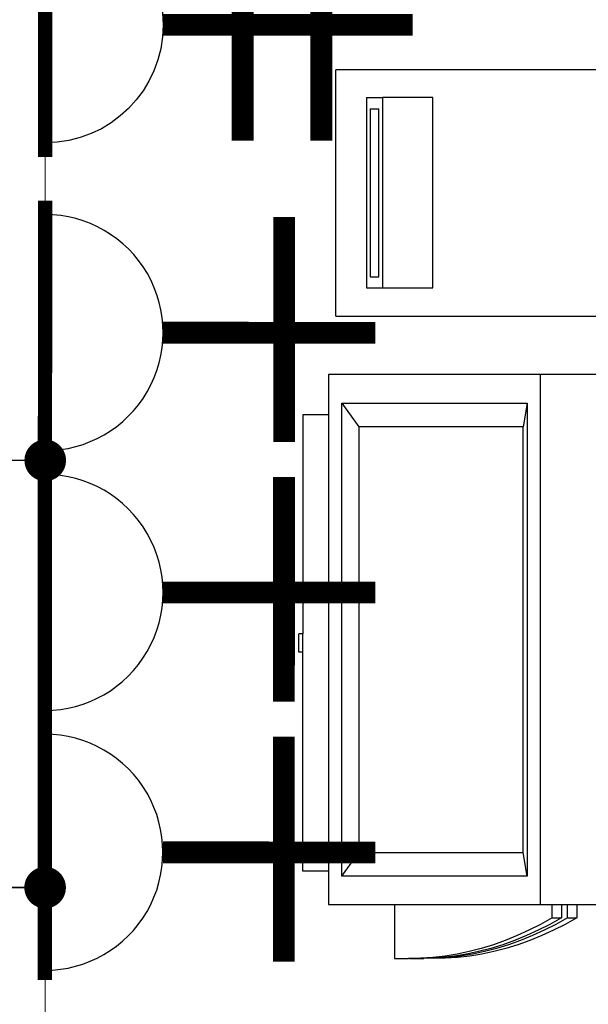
# Model space of a CAD drawing. Header units: millimetres. Extents: x 2950152 to 2989892, y -490837 to -470506.
# Tile 8 of 57: x 2971331 to 2971605, y -485302 to -484828. Entities that reach past the tile are written whole.
import ezdxf

# ---------------------------------------------------------------- set-up
doc = ezdxf.new("R2010")
doc.units = ezdxf.units.MM
doc.header["$LTSCALE"] = 1000
doc.header["$MEASUREMENT"] = 0
doc.header["$PDMODE"] = 3
doc.header["$PDSIZE"] = -1
doc.linetypes.add('Hidden 2mm', pattern=[3, 2, -1])
doc.layers.get('0').update_dxf_attribs({"linetype": 'CONTINUOUS'})
doc.layers.get('Defpoints').update_dxf_attribs({"linetype": 'CONTINUOUS'})
doc.layers.add('A-DETL', color=1, linetype='CONTINUOUS', lineweight=15)
doc.layers.add('Equip No.', color=1, linetype='CONTINUOUS', lineweight=15)
for name, color, linetype in [('ELECTRICAL', 7, 'CONTINUOUS'), ('Equipment', 5, 'CONTINUOUS'), ('Equipment Name', 7, 'CONTINUOUS')]:
    doc.layers.add(name, color=color, linetype=linetype)
doc.styles.get("Standard").update_dxf_attribs({"font": 'arial.ttf'})
doc.dimstyles.new('TFS-Dim', dxfattribs={"dimtxt": 75, "dimasz": 20, "dimexe": 25, "dimexo": 25, "dimgap": 5, "dimtad": 0, "dimdec": 0, "dimzin": 0, "dimdsep": 46, "dimtxsty": 'Standard', "dimcen": 0.09, "dimclrd": 8, "dimclre": 8, "dimadec": 0, "dimazin": 0, "dimtfac": 1, "dimtdec": 0, "dimtofl": 0, "dimtmove": 0, "dimatfit": 3, "dimldrblk": 'DOT', "dimfxl": 0, "dimtolj": 1, "dimtzin": 0, "dimlwd": -1, "dimlwe": -1, "dimarcsym": 0})

# ---------------------------------------------------------------- blocks, each defined once
blk = doc.blocks.new('A$C80eb0365')
at = {"layer": 'Equipment'}
for p, q in [((0, 108.33), (0, 0)), ((82.64, 0), (82.64, 108.33)), ((102.29, 91.95), (102.29, 68.58)), ((280.11, 80.83), (280.11, 91.95)), ((280.11, 80.83), (284.58, 80.83)), ((280.11, 77.69), (280.11, 80.83)), ((284.58, 80.83), (286.74, 76.94)), ((284.58, 77.69), (284.58, 80.83)), ((284.58, 77.69), (280.11, 77.69)), ((280.11, 75.72), (280.11, 77.69)), ((284.58, 77.69), (286.74, 73.8)), ((286.74, 76.94), (288.72, 73.02)), ((280.11, 72.57), (280.11, 75.72)), ((280.11, 75.72), (284.58, 75.72)), ((284.58, 72.57), (284.58, 75.72)), ((284.58, 75.72), (286.74, 71.83)), ((286.74, 73.8), (288.72, 69.88)), ((288.72, 73.02), (290.52, 69.07)), ((284.58, 72.57), (280.11, 72.57)), ((280.11, 68.58), (280.11, 72.57)), ((284.58, 72.57), (286.74, 68.68)), ((286.74, 71.83), (288.72, 67.9)), ((288.72, 69.88), (290.52, 65.92)), ((102.29, 68.58), (280.11, 68.58)), ((102.29, 68.58), (102.29, -2.45)), ((280.11, 19.7), (280.11, 68.58)), ((286.74, 68.68), (288.72, 64.76)), ((288.72, 67.9), (290.52, 63.95)), ((290.52, 69.07), (292.13, 65.09)), ((111.81, 64.14), (119.75, 62.83)), ((111.81, 64.14), (270.58, 64.14)), ((111.81, 1.99), (111.81, 64.14)), ((262.64, 62.83), (119.75, 62.83)), ((119.75, 62.83), (119.75, 7.68)), ((270.58, 64.14), (262.64, 62.83)), ((262.64, 7.68), (262.64, 62.83)), ((270.58, 64.14), (270.58, 1.99)), ((288.72, 64.76), (290.52, 60.81)), ((290.52, 65.92), (292.13, 61.95)), ((290.52, 63.95), (292.13, 59.97)), ((292.13, 65.09), (293.55, 61.08)), ((290.52, 60.81), (292.13, 56.83)), ((292.13, 61.95), (293.55, 57.94)), ((292.13, 59.97), (293.55, 55.97)), ((293.55, 61.08), (294.79, 57.06)), ((292.13, 56.83), (293.55, 52.83)), ((293.55, 57.94), (294.79, 53.92)), ((294.79, 57.06), (295.84, 53.01)), ((293.55, 55.97), (294.79, 51.94)), ((294.79, 53.92), (295.84, 49.87)), ((295.84, 53.01), (296.7, 48.96)), ((293.55, 52.83), (294.79, 48.8)), ((294.79, 51.94), (295.84, 47.9)), ((295.84, 49.87), (296.7, 45.81)), ((294.79, 48.8), (295.84, 44.76)), ((295.84, 47.9), (296.7, 43.84)), ((296.7, 48.96), (297.37, 44.89)), ((295.84, 44.76), (296.7, 40.7)), ((296.7, 45.81), (297.37, 41.74)), ((296.7, 43.84), (297.37, 39.77)), ((297.37, 44.89), (297.84, 40.81)), ((296.7, 40.7), (297.37, 36.63)), ((297.37, 41.74), (297.84, 37.66)), ((297.37, 39.77), (297.84, 35.69)), ((297.84, 40.81), (298.13, 36.72)), ((297.37, 36.63), (297.84, 32.55)), ((297.84, 37.66), (298.13, 33.58)), ((298.13, 36.72), (298.23, 32.63)), ((297.84, 35.69), (298.13, 31.6)), ((298.13, 33.58), (298.23, 29.49)), ((73.18, 32.5), (9.32, 32.5)), ((9.32, 32.5), (9.32, 15.62)), ((73.18, 15.62), (73.18, 32.5)), ((297.84, 32.55), (298.13, 28.46)), ((298.13, 31.6), (298.23, 27.52)), ((298.13, 28.46), (298.23, 24.82)), ((298.23, 27.52), (298.23, 29.49)), ((298.23, 24.82), (298.23, 27.52)), ((298.23, 24.82), (298.23, 24.37)), ((298.23, 19.7), (298.23, 24.37)), ((280.11, 19.7), (298.23, 19.7)), ((280.11, -2.45), (280.11, 19.7)), ((9.32, 10.32), (9.32, 15.62)), ((9.32, 15.62), (73.18, 15.62)), ((13.06, 11.51), (13.06, 14.43)), ((69.44, 14.43), (13.06, 14.43)), ((69.44, 11.51), (69.44, 14.43)), ((73.18, 10.32), (73.18, 15.62)), ((9.32, 10.32), (73.18, 10.32)), ((13.06, 11.51), (69.44, 11.51)), ((111.81, 1.99), (119.75, 7.68)), ((119.75, 7.68), (262.64, 7.68)), ((270.58, 1.99), (262.64, 7.68)), ((82.64, 0), (0, 0)), ((270.58, 1.99), (111.81, 1.99)), ((102.29, -2.45), (115.82, -2.45)), ((115.82, -2.45), (115.82, -11.08)), ((115.82, -2.45), (268.93, -2.45)), ((268.93, -2.45), (268.93, -11.08)), ((268.93, -2.45), (280.11, -2.45)), ((115.82, -11.08), (189.28, -11.08)), ((189.28, -11.08), (189.28, -12.39)), ((195.46, -11.08), (189.28, -11.08)), ((195.46, -12.39), (189.28, -12.39)), ((195.46, -11.08), (195.46, -12.39)), ((268.93, -11.08), (195.46, -11.08))]:
    blk.add_line(p, q, dxfattribs=at)
blk = doc.blocks.new('_Dot')
at = {"color": 0, "linetype": 'ByBlock', "lineweight": -2}
blk.add_line((-0.5, 0), (-1, 0), dxfattribs=at)
at = {"color": 0, "linetype": 'ByBlock', "const_width": 0.5}
blk.add_lwpolyline([(-0.25, 0, 1), (0.25, 0, 1)], format="xyb", close=True, dxfattribs=at)
blk = doc.blocks.new('A$C21C85089')
at = {"layer": 'ELECTRICAL'}
for points, const_width in [([(-41.98, 108.53), (43.38, 108.53)], 4.7), ([(0, 69.74), (0, 0)], 7.15), ([(-35.85, 30.01), (37.99, 30.01)], 7.15)]:
    blk.add_lwpolyline(points, dxfattribs=dict(at, const_width=const_width))
blk.add_arc((0, 108.53), 38.79, 180, 0, dxfattribs=at)
blk = doc.blocks.new('A$C254D60C6')
at = {"layer": 'ELECTRICAL'}
for points, const_width in [([(161.27, 142.17), (161.27, -9.59)], 8.36), ([(0, 131.27), (0, 0)], 12.72), ([(45.92, 131.27), (45.92, 0)], 12.72), ([(92.32, 67.53), (-53.35, 67.53)], 12.72)]:
    blk.add_lwpolyline(points, dxfattribs=dict(at, const_width=const_width))
blk.add_arc((161.27, 67.53), 68.95, 90, 270, dxfattribs=at)
blk = doc.blocks.new('*D821')
at = {"layer": 'Defpoints', "color": 0, "lineweight": -2}
for p in [(2971242.83, -483990.43), (2971559.1, -483990.43), (2971343.29, -485040.15)]:
    blk.add_point(p, dxfattribs=at)
at = {"layer": 'ELECTRICAL', "color": 8}
for p, q in [((2971534.1, -483990.43), (2971217.83, -483990.43)), ((2971242.83, -484010.43), (2971242.83, -484254.88)), ((2971242.83, -485020.15), (2971242.83, -484775.71)), ((2971318.29, -485040.15), (2971217.83, -485040.15))]:
    blk.add_line(p, q, dxfattribs=at)
at = {"layer": 'ELECTRICAL', "color": 8, "lineweight": -2}
for points in [[(2971239.5, -484010.43), (2971246.16, -484010.43), (2971242.83, -483990.43)], [(2971239.5, -485020.15), (2971246.16, -485020.15), (2971242.83, -485040.15)]]:
    blk.add_solid(points, dxfattribs=at)
at = {"layer": 'ELECTRICAL', "color": 0, "lineweight": -2, "insert": (2971242.83, -484515.29), "char_height": 75, "attachment_point": 5, "rotation": 90}
blk.add_mtext('\\A1;1050 [3\'-6"]', dxfattribs=at)

msp = doc.modelspace()

# ---------------------------------------------------------------- linework, layer by layer
at = {"lineweight": -2}
msp.add_circle((2970013.77, -481719.25), 9117.57, dxfattribs=at)
at = {"layer": 'A-DETL', "linetype": 'Hidden 2mm', "ltscale": 30}
msp.add_line((2971343.29, -483990.43), (2971343.29, -486194.43), dxfattribs=at)
at = {"layer": 'Equip No.', "lineweight": -2}
msp.add_line((2971268.47, -485245.67), (2971343.29, -485245.67), dxfattribs=at)

# ---------------------------------------------------------------- block references
at = {"layer": 'ELECTRICAL', "xscale": -0.8237140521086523, "yscale": 0.8237140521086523, "zscale": 0.8237140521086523}
msp.add_blockref('A$C254D60C6', (2971476.13, -484886.26), dxfattribs=at)
at = {"layer": 'ELECTRICAL', "xscale": 1.464380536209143, "yscale": 1.464380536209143, "zscale": 1.464380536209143, "rotation": 89.9697454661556}
for p in [(2971502.18, -484978.76), (2971502.12, -485103.76), (2971502.05, -485228.76)]:
    msp.add_blockref('A$C21C85089', p, dxfattribs=at)
at = {"layer": 'Equipment', "xscale": 1.433887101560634, "yscale": 1.433887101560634, "zscale": 1.433887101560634, "rotation": 270.0000000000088}
msp.add_blockref('A$C80eb0365', (2971483.11, -484852.22), dxfattribs=at)

# ---------------------------------------------------------------- dimensions: what is measured, and where the dimension line sits
at = {"layer": 'ELECTRICAL', "lineweight": -2}
dim = msp.add_linear_dim(base=(2971242.83, -483990.43), p1=(2971343.29, -485040.15), p2=(2971559.1, -483990.43), angle=90, dimstyle='TFS-Dim', override={"dimtmove": 1}, dxfattribs=at)
dim.commit()
dim.dimension.update_dxf_attribs({"geometry": '*D821', "text_midpoint": (2971242.83, -484515.29)})

# ---------------------------------------------------------------- leaders
msp.add_leader([(2971343.35, -485040.15), (2970868.9, -485040.15)], dimstyle='TFS-Dim', override={"dimgap": 5, "dimtad": 0}, dxfattribs=at)
at = {"layer": 'Equipment Name', "color": 0}
msp.add_leader([(2971343.29, -485245.67), (2970758.57, -485245.67)], dimstyle='TFS-Dim', override={"dimgap": 5, "dimtad": 0, "dimfxl": 1.25, "dimfxlon": 1, "dimtfill": 1, "dimarcsym": 1}, dxfattribs=at)

doc.saveas('drawing.dxf')
